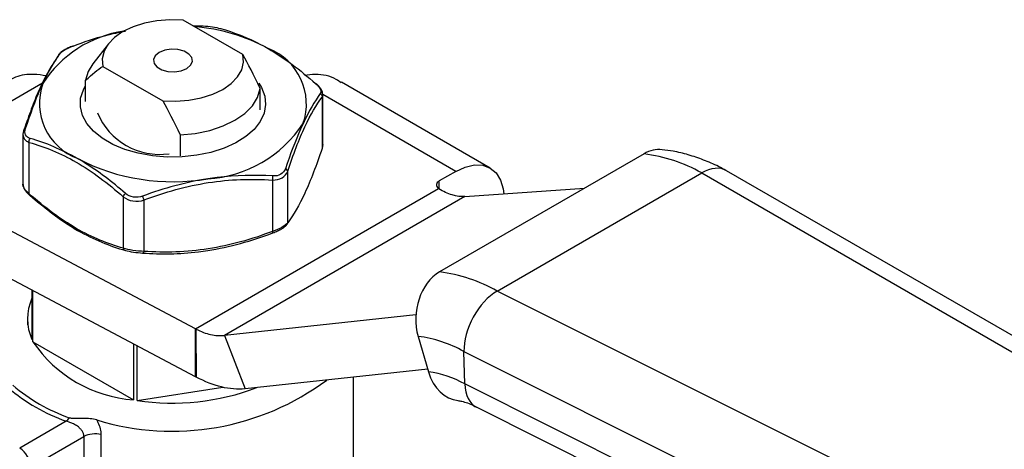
# Model space of a CAD drawing. Header units: inches. Extents: x 0.5 to 21.5, y 0.5 to 16.5.
# Tile 10 of 11: x 16.5 to 18.5, y 14.2 to 15. Entities that reach past the tile are written whole.
import ezdxf

# ---------------------------------------------------------------- set-up
doc = ezdxf.new("R2010")
doc.units = ezdxf.units.IN
doc.header["$LTSCALE"] = 2
doc.header["$MEASUREMENT"] = 0

msp = doc.modelspace()

# ---------------------------------------------------------------- linework, layer by layer
for p, q in [((16.9742, 14.9524), (16.8536, 15.0221)), ((16.8731, 15.0108), (16.8942, 15.0104)), ((16.7031, 14.9742), (16.672, 14.934)), ((16.6921, 14.9288), (16.8128, 14.8592)), ((16.5701, 14.8948), (16.2703, 14.7217)), ((16.6572, 14.8583), (16.6572, 14.9008)), ((17.4728, 14.724), (17.1731, 14.897)), ((17.0092, 14.8415), (17.0092, 14.884)), ((17.1341, 14.8669), (17.1356, 14.8719)), ((17.1341, 14.8669), (17.1341, 14.7633)), ((17.4039, 14.7172), (17.1355, 14.8721)), ((17.1356, 14.7694), (17.1356, 14.8737)), ((16.5308, 14.7936), (16.5308, 14.6893)), ((16.5435, 14.6719), (16.5435, 14.7756)), ((16.8477, 14.7908), (16.8477, 14.7483)), ((17.1356, 14.7712), (17.1341, 14.7633)), ((17.7834, 14.7525), (17.3711, 14.5145)), ((16.8787, 14.4), (16.2703, 14.7217)), ((17.0647, 14.6137), (17.0647, 14.7174)), ((17.4039, 14.7172), (17.3705, 14.6979)), ((19.5281, 13.8082), (17.9497, 14.7186)), ((17.0341, 14.6997), (17.0341, 14.5961)), ((17.3705, 14.6819), (17.3705, 14.6979)), ((17.4874, 14.4761), (17.8998, 14.7142)), ((17.8998, 14.7142), (19.4765, 13.8046)), ((16.8787, 14.4), (17.3688, 14.6829)), ((17.4218, 14.6664), (17.6632, 14.6831)), ((16.7331, 14.6661), (16.7331, 14.5624)), ((16.775, 14.556), (16.775, 14.6596)), ((17.4218, 14.6664), (16.9371, 14.3866)), ((16.8787, 14.3035), (16.2703, 14.6253)), ((16.5489, 14.4779), (16.5489, 14.3782)), ((16.5509, 14.3739), (16.5509, 14.4769)), ((19.177, 13.6318), (17.4874, 14.4761)), ((16.5399, 14.4198), (16.5399, 14.407)), ((17.3233, 14.4284), (16.9371, 14.3866)), ((16.8787, 14.3035), (16.8787, 14.4)), ((16.8797, 14.3995), (16.8804, 14.3026)), ((16.9371, 14.3866), (16.9788, 14.279)), ((17.3278, 14.3847), (17.3488, 14.3131)), ((16.5509, 14.3739), (16.7536, 14.2569)), ((16.7536, 14.3697), (16.7536, 14.2569)), ((16.761, 14.2557), (16.761, 14.3658)), ((17.4202, 14.3542), (19.1123, 13.5086)), ((17.4222, 14.2888), (17.4202, 14.3542)), ((17.3471, 14.3188), (16.9788, 14.279)), ((17.1974, 14.1116), (17.1974, 14.3026)), ((16.761, 14.2557), (16.9342, 14.2825)), ((19.1142, 13.4432), (17.4222, 14.2888)), ((17.4461, 14.2418), (19.1374, 13.3966)), ((16.618, 14.2137), (16.5242, 14.1595)), ((16.5465, 14.1209), (16.6538, 14.1829)), ((16.6538, 14.1829), (16.6538, 14.0665)), ((16.6886, 14.0704), (16.6886, 14.1867))]:
    msp.add_line(p, q)
at = {"flags": 128}
for points in [[(16.8536, 15.0221), (16.8272, 15.0228), (16.801, 15.0208), (16.7759, 15.016), (16.7528, 15.0086), (16.7324, 14.9988), (16.7155, 14.9871), (16.7027, 14.9737), (16.6944, 14.9592), (16.6908, 14.9441), (16.6921, 14.9288)], [(16.8054, 14.9567), (16.7975, 14.9502), (16.794, 14.9426), (16.7952, 14.9348), (16.8009, 14.9276), (16.8106, 14.922), (16.823, 14.9187), (16.8366, 14.918), (16.8498, 14.92), (16.861, 14.9246), (16.8689, 14.931), (16.8724, 14.9387), (16.8712, 14.9465), (16.8654, 14.9537), (16.8558, 14.9593), (16.8434, 14.9626), (16.8298, 14.9633), (16.8166, 14.9612), (16.8054, 14.9567)], [(16.672, 14.934), (16.6624, 14.9184), (16.6572, 14.9008)], [(16.8128, 14.8592), (16.8392, 14.8584), (16.8654, 14.8605), (16.8905, 14.8653), (16.9136, 14.8727), (16.934, 14.8825), (16.9509, 14.8942), (16.9637, 14.9076), (16.972, 14.922), (16.9756, 14.9372), (16.9742, 14.9524)], [(17.0062, 14.8948), (17.0117, 14.886), (17.0183, 14.869), (17.0202, 14.8517), (17.0171, 14.8344), (17.0093, 14.8176), (16.997, 14.8017), (16.9804, 14.7873), (16.96, 14.7745), (16.9363, 14.7638), (16.9099, 14.7554), (16.8816, 14.7496)], [(16.8816, 14.7496), (16.852, 14.7464), (16.8219, 14.7461), (16.7921, 14.7485), (16.7634, 14.7537), (16.7364, 14.7614), (16.712, 14.7716), (16.6907, 14.7839), (16.6732, 14.798), (16.6597, 14.8135), (16.6508, 14.8301), (16.6465, 14.8473), (16.6471, 14.8647), (16.6526, 14.8818), (16.6572, 14.8903)], [(16.8477, 14.7908), (16.8783, 14.7938), (16.9074, 14.7999), (16.9343, 14.8088), (16.9581, 14.8203), (16.978, 14.834), (16.9934, 14.8495), (17.004, 14.8664), (17.0092, 14.884)], [(17.4039, 14.7172), (17.4229, 14.726), (17.4412, 14.7302), (17.458, 14.7295), (17.4728, 14.724), (17.4849, 14.714), (17.4939, 14.6997), (17.4995, 14.6818), (17.5008, 14.6719)], [(17.3705, 14.6979), (17.3682, 14.6963), (17.3665, 14.6946), (17.3653, 14.6926), (17.3647, 14.6906), (17.3648, 14.6885), (17.3656, 14.6865), (17.3669, 14.6846), (17.3688, 14.6829)]]:
    msp.add_lwpolyline(points, dxfattribs=at)
for centre, radius, start, end in [((16.7693, 14.7661), 0.2364, 98.5089, 147.1288), ((16.8475, 14.6364), 0.3734, 61.5648, 85.4805), ((16.983, 14.853), 0.1194, 340.539, 69.2579), ((16.6834, 14.8546), 0.1194, 160.539, 249.2579), ((16.8067, 14.8876), 0.1362, 202.547, 277.9218), ((16.8886, 14.9499), 0.248, 273.4335, 326.5611), ((16.8327, 15.1133), 0.417, 242.6428, 279.7711), ((17.7428, 14.4341), 0.321, 60.7362, 82.7348), ((17.3305, 14.1961), 0.321, 60.7362, 82.7348), ((16.6412, 14.4198), 0.1012, 155.6869, 204.3131), ((17.2955, 14.1316), 0.2552, 60.7362, 82.7348), ((16.7729, 14.5243), 0.2682, 214.1293, 265.8761), ((17.3231, 14.1121), 0.2026, 60.7362, 82.7348), ((16.742, 14.5634), 0.371, 229.5195, 250.4859), ((16.7445, 14.5606), 0.3607, 229.5195, 250.4859), ((16.8319, 14.7154), 0.5218, 253.0649, 306.6429), ((16.8328, 14.7259), 0.4756, 261.3148, 290.8856), ((16.4981, 14.1187), 0.0484, 2.6055, 57.3945)]:
    msp.add_arc(centre, radius, start, end)
for centre, major_axis, ratio, start_param, end_param in [((17.8097, 14.663), (0.0105, 0.0979), 0.752785, 6.28301, 6.785809), ((17.9022, 14.6324), (0.0466, 0.0867), 0.59719, 6.26534, 7.051053), ((17.3974, 14.4249), (0.0105, 0.0979), 0.752785, 0.502624, 2.07342), ((17.4899, 14.3944), (0.0466, 0.0867), 0.59719, 0.767868, 2.338665), ((17.4184, 14.3533), (0.0105, 0.0979), 0.752785, 2.07342, 3.14643), ((17.4918, 14.329), (0.0466, 0.0867), 0.59719, 2.338665, 3.159438)]:
    msp.add_ellipse(centre, major_axis=major_axis, ratio=ratio, start_param=start_param, end_param=end_param)
for points, knots in [([(16.6317, 14.9698), (16.6537, 14.9778), (16.6886, 14.9903), (16.7244, 14.9973), (16.7377, 14.9999)], [0, 0, 0, 0, 0.628972, 1, 1, 1, 1]), ([(16.9289, 15.0051), (16.9559, 14.9976), (16.9882, 14.9854), (17.0206, 14.9674), (17.0253, 14.9647)], [0, 0, 0, 0, 0.2952697, 0.3444161, 0.3444161, 0.3444161, 0.3444161]), ([(16.9289, 15.0051), (16.9294, 15.005), (16.9301, 15.005), (16.9306, 15.0045), (16.9308, 15.0044)], [0, 0, 0, 0, 0.780142, 1, 1, 1, 1]), ([(16.6064, 14.9552), (16.6057, 14.9549), (16.6045, 14.9544), (16.6034, 14.9535), (16.6031, 14.9529), (16.6031, 14.9529)], [0, 0, 0, 0, 0.487608, 0.975206, 1, 1, 1, 1]), ([(16.6316, 14.9698), (16.6284, 14.9685), (16.622, 14.966), (16.6136, 14.9616), (16.607, 14.9572), (16.6046, 14.9545), (16.6034, 14.9532)], [0, 0, 0, 0, 0.251092, 0.505471, 0.763132, 1, 1, 1, 1]), ([(16.6317, 14.9698), (16.6317, 14.9699), (16.6316, 14.97), (16.6316, 14.9698), (16.6316, 14.9698)], [0, 0, 0, 0, 0.785548, 1, 1, 1, 1]), ([(16.6017, 14.9493), (16.5953, 14.94), (16.5825, 14.9214), (16.5642, 14.8846), (16.5477, 14.844), (16.5379, 14.8159), (16.5332, 14.8023)], [0, 0, 0, 0, 0.283842, 0.567207, 0.790116, 1, 1, 1, 1]), ([(16.6031, 14.9529), (16.6027, 14.9523), (16.602, 14.9513), (16.6018, 14.9499), (16.6017, 14.9493)], [0, 0, 0, 0, 0.486744, 1, 1, 1, 1]), ([(16.5775, 14.9096), (16.5693, 14.9109), (16.5478, 14.9144), (16.5187, 14.91), (16.5011, 14.9), (16.4939, 14.8959)], [0, 0, 0, 0, 0.270321, 0.704739, 1, 1, 1, 1]), ([(16.536, 14.8036), (16.5457, 14.8327), (16.5573, 14.8646), (16.5691, 14.8908), (16.5708, 14.8944)], [0, 0, 0, 0, 0.2952697, 0.3444161, 0.3444161, 0.3444161, 0.3444161]), ([(17.1725, 14.8959), (17.1693, 14.8981), (17.1544, 14.9086), (17.1288, 14.9144), (17.1061, 14.9112), (17.0989, 14.9102)], [0, 0, 0, 0, 0.156925, 0.734025, 1, 1, 1, 1]), ([(17.1211, 14.8941), (17.1214, 14.8941), (17.1221, 14.8942), (17.1225, 14.8938), (17.1226, 14.8936)], [0, 0, 0, 0, 0.570949, 1, 1, 1, 1]), ([(17.1356, 14.8719), (17.1354, 14.8736), (17.135, 14.8772), (17.1322, 14.8828), (17.1282, 14.8884), (17.1245, 14.8919), (17.1227, 14.8936)], [0, 0, 0, 0, 0.2578036, 0.5112587, 0.7594461, 1, 1, 1, 1]), ([(17.0647, 14.7174), (17.076, 14.751), (17.0877, 14.782), (17.1111, 14.8321), (17.1228, 14.8518), (17.1341, 14.8669)], [0, 0, 0, 0, 0.5, 0.5, 1, 1, 1, 1]), ([(17.1304, 14.8741), (17.1317, 14.8732), (17.1337, 14.8709), (17.1342, 14.8681), (17.1341, 14.8669)], [0, 0, 0, 0, 0.571429, 1, 1, 1, 1]), ([(16.5323, 14.7997), (16.5304, 14.7943), (16.5303, 14.7864), (16.5348, 14.7808), (16.5367, 14.7792)], [0.02372861, 0.02372861, 0.02372861, 0.02372861, 0.07118582, 0.09491442, 0.09491442, 0.09491442, 0.09491442]), ([(16.5323, 14.7997), (16.5322, 14.8005), (16.5327, 14.8023), (16.5346, 14.8034), (16.536, 14.8036)], [0, 0, 0, 0, 0.428571, 1, 1, 1, 1]), ([(17.0956, 14.8132), (17.0939, 14.8096), (17.082, 14.7834), (17.07, 14.7516), (17.06, 14.7226)], [0.3444099, 0.3444099, 0.3444099, 0.3444099, 0.3936929, 0.6889626, 0.6889626, 0.6889626, 0.6889626]), ([(16.5435, 14.7756), (16.5433, 14.7767), (16.5433, 14.7796), (16.5444, 14.7824), (16.5453, 14.7836)], [0, 0, 0, 0, 0.428571, 1, 1, 1, 1]), ([(16.5435, 14.7756), (16.5744, 14.7669), (16.6064, 14.7541), (16.6703, 14.7174), (16.7022, 14.6932), (16.7331, 14.6661)], [0, 0, 0, 0, 0.5, 0.5, 1, 1, 1, 1]), ([(17.1341, 14.7633), (17.1228, 14.7296), (17.1111, 14.6989), (17.0877, 14.6483), (17.076, 14.6289), (17.0647, 14.6137)], [0, 0, 0, 0, 0.5, 0.5, 1, 1, 1, 1]), ([(17.9487, 14.7188), (17.9437, 14.7216), (17.9288, 14.7298), (17.9035, 14.7405), (17.8728, 14.7509), (17.845, 14.7578), (17.8275, 14.7597), (17.8202, 14.7605)], [0, 0, 0, 0, 0.119886, 0.357942, 0.596335, 0.833884, 1, 1, 1, 1]), ([(16.7375, 14.6727), (16.7105, 14.696), (16.6782, 14.7209), (16.6457, 14.7403), (16.6411, 14.7429)], [0, 0, 0, 0, 0.2952697, 0.3445528, 0.3445528, 0.3445528, 0.3445528]), ([(17.0647, 14.7174), (17.0646, 14.7182), (17.0637, 14.7202), (17.0615, 14.7219), (17.06, 14.7226)], [0, 0, 0, 0, 0.428571, 1, 1, 1, 1]), ([(16.775, 14.6596), (16.8173, 14.6754), (16.8609, 14.6877), (16.9482, 14.7014), (16.9918, 14.7024), (17.0341, 14.6997)], [0, 0, 0, 0, 0.5, 0.5, 1, 1, 1, 1]), ([(17.0346, 14.7079), (16.9981, 14.7101), (16.9541, 14.7095), (16.9098, 14.7033), (16.9035, 14.7023)], [0, 0, 0, 0, 0.2952665, 0.3445919, 0.3445919, 0.3445919, 0.3445919]), ([(17.0341, 14.6997), (17.0344, 14.7007), (17.0349, 14.7035), (17.0348, 14.7065), (17.0346, 14.7079)], [0, 0, 0, 0, 0.428571, 1, 1, 1, 1]), ([(16.5435, 14.6719), (16.541, 14.6742), (16.536, 14.6786), (16.532, 14.6852), (16.5303, 14.6894), (16.5308, 14.6911), (16.5308, 14.6911)], [0, 0, 0, 0, 0.338569, 0.669014, 0.997821, 1, 1, 1, 1]), ([(16.5309, 14.6907), (16.5311, 14.6891), (16.5314, 14.6857), (16.5342, 14.6802), (16.5382, 14.6746), (16.5419, 14.6711), (16.5437, 14.6694)], [0, 0, 0, 0, 0.242025, 0.500869, 0.754332, 1, 1, 1, 1]), ([(17.3697, 14.6823), (17.3695, 14.6824), (17.3694, 14.6825), (17.3691, 14.6827), (17.369, 14.6828), (17.3688, 14.6829)], [0, 0, 0, 0, 0.001719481, 0.001719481, 0.003444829, 0.003444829, 0.003444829, 0.003444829]), ([(17.4218, 14.6664), (17.4139, 14.6659), (17.4055, 14.667), (17.3879, 14.6724), (17.3788, 14.6766), (17.3697, 14.6823)], [0, 0, 0, 0, 0.1032592, 0.1032592, 0.2065183, 0.2065183, 0.2065183, 0.2065183]), ([(16.5435, 14.6719), (16.5433, 14.6711), (16.5433, 14.6694), (16.5444, 14.6688), (16.5453, 14.6689)], [0, 0, 0, 0, 0.428571, 1, 1, 1, 1]), ([(16.7331, 14.5624), (16.7022, 14.5711), (16.6702, 14.584), (16.6064, 14.6206), (16.5744, 14.6448), (16.5435, 14.6719)], [0, 0, 0, 0, 0.5, 0.5, 1, 1, 1, 1]), ([(16.5453, 14.6689), (16.572, 14.6454), (16.6041, 14.6203), (16.6365, 14.601), (16.6411, 14.5983)], [0, 0, 0, 0, 0.2952694, 0.3445527, 0.3445527, 0.3445527, 0.3445527]), ([(16.7331, 14.6661), (16.7334, 14.6669), (16.7344, 14.6692), (16.7363, 14.6716), (16.7375, 14.6727)], [0, 0, 0, 0, 0.428571, 1, 1, 1, 1]), ([(16.775, 14.6596), (16.7747, 14.6605), (16.7738, 14.6631), (16.7727, 14.666), (16.7722, 14.6673)], [0, 0, 0, 0, 0.428571, 1, 1, 1, 1]), ([(17.0348, 14.5932), (17.038, 14.5945), (17.0444, 14.597), (17.0528, 14.6014), (17.0596, 14.606), (17.0621, 14.6087), (17.0633, 14.6101)], [0, 0, 0, 0, 0.246377, 0.496056, 0.747296, 1, 1, 1, 1]), ([(17.0633, 14.6101), (17.0637, 14.6107), (17.0644, 14.6117), (17.0646, 14.6131), (17.0647, 14.6137)], [0, 0, 0, 0, 0.486744, 1, 1, 1, 1]), ([(17.0341, 14.5961), (16.9918, 14.5803), (16.9482, 14.568), (16.8609, 14.5542), (16.8173, 14.5533), (16.775, 14.556)], [0, 0, 0, 0, 0.5, 0.5, 1, 1, 1, 1]), ([(17.0346, 14.5932), (17.0348, 14.5929), (17.0349, 14.5933), (17.0344, 14.5951), (17.0341, 14.5961)], [0, 0, 0, 0, 0.571429, 1, 1, 1, 1]), ([(16.7331, 14.5624), (16.7334, 14.5613), (16.7344, 14.559), (16.7363, 14.558), (16.7375, 14.5579)], [0, 0, 0, 0, 0.428571, 1, 1, 1, 1]), ([(16.7722, 14.5526), (16.8088, 14.5502), (16.8529, 14.5505), (16.8972, 14.5567), (16.9035, 14.5577)], [0, 0, 0, 0, 0.2952665, 0.3443822, 0.3443822, 0.3443822, 0.3443822]), ([(16.775, 14.556), (16.7747, 14.5549), (16.7738, 14.5529), (16.7727, 14.5524), (16.7722, 14.5526)], [0, 0, 0, 0, 0.428571, 1, 1, 1, 1]), ([(16.8787, 14.4), (16.8789, 14.3999), (16.8791, 14.3998), (16.8794, 14.3996), (16.8796, 14.3995), (16.8797, 14.3995)], [0, 0, 0, 0, 0.001714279, 0.001714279, 0.003428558, 0.003428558, 0.003428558, 0.003428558]), ([(16.8797, 14.3995), (16.8897, 14.3943), (16.8997, 14.3906), (16.919, 14.3862), (16.9284, 14.3856), (16.9371, 14.3866)], [0, 0, 0, 0, 0.1032592, 0.1032592, 0.2065183, 0.2065183, 0.2065183, 0.2065183]), ([(16.8804, 14.3026), (16.8802, 14.3028), (16.8799, 14.3029), (16.8793, 14.3032), (16.879, 14.3034), (16.8787, 14.3035)], [0, 0, 0, 0, 0.002996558, 0.002996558, 0.005993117, 0.005993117, 0.005993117, 0.005993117]), ([(16.9788, 14.279), (16.9639, 14.2774), (16.9479, 14.2787), (16.9147, 14.2867), (16.8976, 14.2934), (16.8804, 14.3026)], [0, 0, 0, 0, 0.1805755, 0.1805755, 0.361151, 0.361151, 0.361151, 0.361151]), ([(17.4082, 14.2552), (17.4093, 14.2551), (17.4127, 14.2549), (17.4213, 14.2527), (17.4326, 14.2487), (17.4413, 14.2442), (17.4453, 14.2422)], [0, 0, 0, 0, 0.148672, 0.450043, 0.750323, 1, 1, 1, 1]), ([(16.6799, 14.2163), (16.6712, 14.2186), (16.6616, 14.2193), (16.6474, 14.2193), (16.6426, 14.2192), (16.6355, 14.2191), (16.6331, 14.2191), (16.6284, 14.2195), (16.626, 14.2198), (16.624, 14.2206)], [0, 0, 0, 0, 0.5, 0.5, 0.75, 0.75, 0.875, 0.875, 1, 1, 1, 1]), ([(16.6538, 14.1829), (16.6538, 14.1837), (16.6537, 14.1854), (16.6531, 14.1879), (16.6521, 14.1905), (16.6504, 14.1937), (16.6474, 14.1978), (16.6432, 14.2017), (16.6376, 14.2057), (16.6313, 14.2092), (16.6242, 14.2121), (16.6199, 14.2132), (16.618, 14.2137)], [0, 0, 0, 0, 0.0563632, 0.1143364, 0.1742319, 0.2363333, 0.3499518, 0.4838057, 0.5736972, 0.7433872, 0.8877584, 1, 1, 1, 1]), ([(16.6886, 14.1867), (16.6886, 14.1945), (16.686, 14.2048), (16.6809, 14.2145), (16.6799, 14.2163)], [0.16532384, 0.16532384, 0.16532384, 0.16532384, 0.23827272, 0.25532108, 0.25532108, 0.25532108, 0.25532108]), ([(16.6886, 14.1867), (16.6828, 14.1882), (16.6763, 14.1886), (16.664, 14.1872), (16.6582, 14.1854), (16.6538, 14.1829)], [0, 0, 0, 0, 0.5, 0.5, 1, 1, 1, 1])]:
    msp.add_open_spline(points, degree=3, knots=knots)
for points in [[(16.8942, 15.0104), (16.9001, 15.0101), (16.9133, 15.0086), (16.9246, 15.0063), (16.9289, 15.0051)], [(16.5708, 14.8944), (16.5827, 14.9198), (16.5947, 14.9398), (16.6064, 14.9552)], [(16.6064, 14.9552), (16.608, 14.9573), (16.6145, 14.9625), (16.6259, 14.9676), (16.6317, 14.9698)], [(17.0253, 14.9647), (17.0577, 14.9459), (17.0899, 14.9215), (17.1211, 14.8941)], [(17.0092, 14.884), (16.9961, 14.9115), (16.9848, 14.9337), (16.9742, 14.9524)], [(16.6572, 14.9008), (16.6702, 14.9132), (16.6816, 14.9223), (16.6921, 14.9288)], [(17.1211, 14.8941), (17.1253, 14.8904), (17.132, 14.8824), (17.1319, 14.8763), (17.1304, 14.8741)], [(16.8128, 14.8592), (16.8233, 14.8405), (16.8347, 14.8183), (16.8477, 14.7908)], [(17.1304, 14.8741), (17.1191, 14.8587), (17.1074, 14.8387), (17.0956, 14.8132)], [(16.5453, 14.7836), (16.541, 14.7849), (16.5344, 14.7899), (16.5345, 14.799), (16.536, 14.8036)], [(16.5367, 14.7792), (16.5386, 14.7777), (16.5409, 14.7764), (16.5435, 14.7756)], [(16.6411, 14.7429), (16.6087, 14.7615), (16.5764, 14.7747), (16.5453, 14.7836)], [(17.0341, 14.6997), (17.0412, 14.6995), (17.055, 14.7026), (17.0628, 14.712), (17.0647, 14.7174)], [(17.06, 14.7226), (17.0584, 14.7179), (17.052, 14.7099), (17.0405, 14.7076), (17.0346, 14.7079)], [(16.9035, 14.7023), (16.8592, 14.6954), (16.8149, 14.6831), (16.7722, 14.6673)], [(16.7331, 14.6661), (16.7384, 14.6618), (16.7521, 14.6557), (16.7679, 14.6572), (16.775, 14.6596)], [(16.7722, 14.6673), (16.7663, 14.6652), (16.7532, 14.6637), (16.7418, 14.669), (16.7375, 14.6727)], [(16.6411, 14.5983), (16.6735, 14.5797), (16.706, 14.5667), (16.7375, 14.5579)], [(17.0647, 14.6137), (17.0628, 14.6109), (17.055, 14.6044), (17.0412, 14.5984), (17.0341, 14.5961)], [(16.9035, 14.5577), (16.9478, 14.5647), (16.992, 14.5772), (17.0346, 14.5932)], [(16.775, 14.556), (16.7679, 14.5562), (16.7519, 14.5575), (16.7384, 14.5607), (16.7331, 14.5624)], [(16.7375, 14.5579), (16.7418, 14.5567), (16.7531, 14.5544), (16.7663, 14.553), (16.7722, 14.5526)], [(16.618, 14.2137), (16.6201, 14.2155), (16.6221, 14.2178), (16.624, 14.2206)]]:
    msp.add_open_spline(points, degree=3)

doc.saveas('drawing.dxf')
